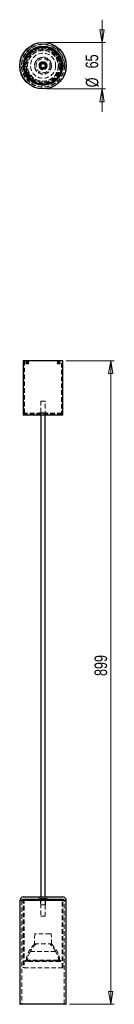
# Model space of a CAD drawing. Header units: millimetres. Extents: x 657 to 683, y 253 to 528.
import ezdxf

# ---------------------------------------------------------------- set-up
doc = ezdxf.new("R2010")
doc.units = ezdxf.units.MM
doc.linetypes.add('HIDDEN', pattern=[1.905, 1.27, -0.635])
doc.styles.add('SLDTEXTSTYLE0', font='TXT', dxfattribs={"width": 0.75})
doc.dimstyles.new('SLDDIMSTYLE0', dxfattribs={"dimtxt": 3.5, "dimasz": 3.556, "dimexe": 0, "dimexo": 0.0625, "dimgap": 0.875, "dimtad": 1, "dimdec": 0, "dimlfac": 5, "dimrnd": 1e-09, "dimzin": 12, "dimdsep": 46, "dimtxsty": 'SLDTEXTSTYLE0', "dimblk1": 'CLOSED', "dimblk2": 'CLOSED', "dimsah": 1, "dimcen": 0.09, "dimadec": 0, "dimazin": 3, "dimtfac": 1, "dimtdec": 0, "dimtofl": 0, "dimtmove": 0, "dimatfit": 3, "dimldrblk": 'CLOSED', "dimfxl": 0, "dimfrac": 2, "dimtolj": 1, "dimtzin": 12, "dimarcsym": 0})
doc.dimstyles.new('SLDDIMSTYLE1', dxfattribs={"dimtxt": 3.5, "dimasz": 3.556, "dimexe": 0, "dimexo": 0.0625, "dimgap": 0.875, "dimtad": 1, "dimdec": 0, "dimlfac": 5, "dimrnd": 1e-09, "dimzin": 12, "dimdsep": 46, "dimtxsty": 'SLDTEXTSTYLE0', "dimblk1": 'CLOSED', "dimblk2": 'CLOSED', "dimsah": 1, "dimcen": 0.09, "dimadec": 0, "dimazin": 3, "dimtfac": 1, "dimtdec": 0, "dimtmove": 0, "dimatfit": 0, "dimldrblk": 'CLOSED', "dimfxl": 0, "dimfrac": 2, "dimtolj": 1, "dimtzin": 12, "dimarcsym": 0})

# ---------------------------------------------------------------- blocks, each defined once
blk = doc.blocks.new('_Closed')
at = {"color": 0, "linetype": 'ByBlock', "lineweight": -2}
for p, q in [((-1, 0.166667), (0, 0)), ((-1, 0.166667), (-1, -0.166667)), ((0, 0), (-1, -0.166667)), ((0, 0), (-1, 0))]:
    blk.add_line(p, q, dxfattribs=at)
blk = doc.blocks.new('_D')
at = {"color": 7, "linetype": 'Continuous', "lineweight": 0}
for p, q in [((669.8, 433.11), (683.19, 433.11)), ((682.19, 433.11), (682.19, 253.31)), ((670.7, 253.31), (683.19, 253.31))]:
    blk.add_line(p, q, dxfattribs=at)
at = {"color": 7, "linetype": 'Continuous', "lineweight": 18, "xscale": 3.556, "yscale": 3.556}
for p, rotation in [((682.19, 433.11, -5.58), 90.0000000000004), ((682.19, 253.31, -5.58), 270.0000000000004)]:
    blk.add_blockref('_Closed', p, dxfattribs=dict(at, rotation=rotation))
at = {"color": 7, "linetype": 'Continuous', "lineweight": 18, "insert": (677.67, 345.06), "char_height": 3.5, "attachment_point": 1, "rotation": 90, "style": 'SLDTEXTSTYLE0'}
blk.add_mtext('899', dxfattribs=at)
blk = doc.blocks.new('_D_1')
at = {"color": 7, "linetype": 'Continuous', "lineweight": 0}
for p, q in [((679.76, 522.12), (679.76, 528.47)), ((664.3, 522.12), (680.76, 522.12)), ((679.76, 522.12), (679.76, 509.12)), ((664.3, 509.12), (680.76, 509.12)), ((679.76, 509.12), (679.76, 502.77))]:
    blk.add_line(p, q, dxfattribs=at)
at = {"color": 7, "linetype": 'Continuous', "lineweight": 18, "xscale": 3.556, "yscale": 3.556}
for p, rotation in [((679.76, 522.12, -72.3), 270.0000000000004), ((679.76, 509.12, -72.3), 90.0000000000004)]:
    blk.add_blockref('_Closed', p, dxfattribs=dict(at, rotation=rotation))
at = {"color": 7, "linetype": 'Continuous', "lineweight": 18, "char_height": 3.5, "attachment_point": 1, "rotation": 90, "style": 'SLDTEXTSTYLE0'}
for s, insert in [('65', (675.19, 514.86)), ('%%c', (675.25, 509.58))]:
    blk.add_mtext(s, dxfattribs=dict(at, insert=insert))

msp = doc.modelspace()

# ---------------------------------------------------------------- linework, layer by layer
at = {"color": 7, "linetype": 'Continuous', "lineweight": 25}
for p, q in [((667.8, 518.23), (667.27, 517.96)), ((667.54, 517.43), (667.27, 517.96)), ((667.54, 517.43), (668.07, 517.69)), ((663.98, 515.97), (664.19, 516.07)), ((659.05, 513.82), (658.53, 513.55)), ((658.8, 513.02), (659.32, 513.28)), ((659.05, 513.82), (659.32, 513.28)), ((657.8, 433.11), (657.8, 417.91)), ((668.8, 433.11), (657.8, 433.11)), ((668.8, 417.91), (668.8, 433.11)), ((668.8, 417.91), (657.8, 417.91)), ((662.7, 417.91), (662.7, 283.31)), ((663.9, 283.31), (663.9, 417.91)), ((656.8, 282.31), (656.8, 253.41)), ((657.8, 283.31), (658.55, 283.31)), ((658.55, 283.31), (668.8, 283.31)), ((669.8, 253.41), (669.8, 282.31)), ((669.7, 253.31), (656.9, 253.31))]:
    msp.add_line(p, q, dxfattribs=at)
at = {"color": 7, "linetype": 'HIDDEN', "lineweight": 18}
for p, q in [((667.8, 518.23), (667.8, 518.23)), ((668.07, 517.69), (668.07, 517.7)), ((663.98, 515.97), (663.83, 515.89)), ((663.98, 515.97), (663.97, 515.97)), ((663.98, 515.97), (664.19, 516.07)), ((658.53, 513.55), (658.52, 513.55)), ((658.79, 513.01), (658.8, 513.02)), ((658.1, 433.11), (658.1, 417.91)), ((659.19, 432.91), (658.65, 432.91)), ((658.65, 432.31), (659.19, 432.31)), ((667.94, 432.91), (667.4, 432.91)), ((667.4, 432.31), (667.94, 432.31)), ((668.5, 417.91), (668.5, 433.11)), ((662.7, 421.91), (663.9, 421.91)), ((662.7, 421.91), (662.7, 417.91)), ((663.9, 417.91), (663.9, 421.91)), ((668.5, 418.47), (658.1, 418.47)), ((658.1, 418.47), (658.1, 418.31)), ((668.5, 418.31), (658.1, 418.31)), ((662.3, 418.65), (664.3, 418.65)), ((662.3, 418.65), (662.3, 418.49)), ((662.3, 418.49), (664.3, 418.49)), ((664.19, 418.49), (664.19, 418.65)), ((664.3, 418.49), (664.3, 418.65)), ((668.5, 418.31), (668.5, 418.47)), ((656.8, 282.31), (669.8, 282.31)), ((657.4, 282.31), (669.19, 282.31)), ((657.4, 282.31), (657.4, 253.41)), ((657.8, 282.71), (658.55, 282.71)), ((668.8, 282.71), (657.8, 282.71)), ((657.8, 282.71), (657.8, 263.51)), ((658, 282.71), (658, 263.51)), ((658.55, 282.71), (668.8, 282.71)), ((662.25, 283.21), (664.35, 283.21)), ((662.25, 283.21), (662.25, 282.81)), ((664.35, 282.81), (662.25, 282.81)), ((662.59, 282.91), (662.39, 282.71)), ((664, 282.91), (662.59, 282.91)), ((662.59, 282.71), (662.59, 281.11)), ((664, 281.11), (662.59, 281.11)), ((662.69, 282.85), (662.69, 281.11)), ((662.7, 283.31), (662.7, 277.91)), ((662.7, 282.85), (663.89, 282.85)), ((663.9, 277.91), (663.9, 283.31)), ((663.9, 281.11), (663.9, 282.85)), ((664.2, 282.71), (664, 282.91)), ((664, 281.11), (664, 282.71)), ((664.35, 282.81), (664.35, 283.21)), ((668.6, 263.51), (668.6, 282.71)), ((668.8, 263.51), (668.8, 282.71)), ((669.2, 253.41), (669.2, 282.31)), ((662.7, 277.91), (663.9, 277.91)), ((661, 272.98), (660.9, 270.18)), ((665.26, 272.98), (661, 272.98)), ((665.6, 272.98), (665.26, 272.98)), ((665.7, 270.18), (665.6, 272.98)), ((660.9, 270.18), (665.7, 270.18)), ((659.78, 268.03), (666.81, 268.03)), ((667.53, 265.48), (658.35, 265.48)), ((658.55, 265.68), (667.36, 265.68)), ((668.05, 265.28), (658.55, 265.28)), ((666.91, 265.48), (658.98, 265.48)), ((658.98, 265.48), (658.98, 265.28)), ((667.53, 265.48), (666.91, 265.48)), ((667.36, 265.68), (668.05, 265.68)), ((667.53, 265.28), (667.53, 265.48)), ((667.53, 265.48), (668.24, 265.48)), ((668.8, 263.51), (657.8, 263.51)), ((668.91, 253.41), (656.8, 253.41)), ((657.4, 253.41), (669.19, 253.41)), ((669.8, 253.41), (668.91, 253.41))]:
    msp.add_line(p, q, dxfattribs=at)
at = {"color": 8, "linetype": 'Continuous', "lineweight": 25}
for p, q in [((663.83, 515.89), (663.98, 515.97)), ((657.68, 282.31), (656.8, 282.31)), ((669.8, 282.31), (657.68, 282.31)), ((656.8, 253.41), (669.8, 253.41))]:
    msp.add_line(p, q, dxfattribs=at)
at = {"color": 7, "linetype": 'HIDDEN', "lineweight": 18, "flags": 128}
for points in [[(659.32, 432.61), (659.31, 432.5), (659.28, 432.4), (659.24, 432.33), (659.19, 432.31), (659.14, 432.33), (659.09, 432.4), (659.06, 432.5), (659.05, 432.61), (659.06, 432.73), (659.09, 432.82), (659.14, 432.89), (659.19, 432.91), (659.24, 432.89), (659.28, 432.82), (659.31, 432.73), (659.32, 432.61)], [(667.27, 432.61), (667.28, 432.5), (667.31, 432.4), (667.35, 432.33), (667.4, 432.31), (667.45, 432.33), (667.5, 432.4), (667.53, 432.5), (667.54, 432.61), (667.53, 432.73), (667.5, 432.82), (667.45, 432.89), (667.4, 432.91), (667.35, 432.89), (667.31, 432.82), (667.28, 432.73), (667.27, 432.61)]]:
    msp.add_lwpolyline(points, dxfattribs=at)
at = {"color": 7, "linetype": 'Continuous', "lineweight": 25}
for radius in [6.5, 5.5, 5.2, 1, 0.771, 0.6]:
    msp.add_circle((663.3, 515.62), radius, dxfattribs=at)
at = {"color": 7, "linetype": 'HIDDEN', "lineweight": 18}
for centre, radius in [((663.3, 515.62), 6.4), ((663.3, 515.62), 6), ((663.3, 515.62), 5.9), ((663.3, 515.62), 5.3), ((663.3, 515.62), 4.95), ((663.3, 515.62), 4.75), ((663.3, 515.62), 4.75), ((663.3, 515.62), 4.65), ((663.3, 515.62), 4.34), ((663.3, 515.62), 4.34), ((663.25, 515.55), 4.28), ((663.3, 515.62), 3.51), ((663.3, 515.62), 2.4), ((663.3, 515.62), 2.3), ((663.3, 515.62), 1.95), ((663.3, 515.62), 1.15), ((663.3, 515.62), 1.15), ((663.3, 515.62), 1.05), ((663.3, 515.62), 0.901), ((663.3, 515.62), 0.771), ((663.3, 515.62), 0.771), ((663.3, 515.62), 0.771), ((663.3, 515.62), 0.701), ((663.3, 515.62), 0.661), ((663.3, 515.62), 0.601)]:
    msp.add_circle(centre, radius, dxfattribs=at)
for centre, radius, start, end in [((663.3, 515.62), 0.76, 116.7697, 26.7697), ((663.3, 515.62), 0.76, 26.7697, 116.7697), ((662.52, 418.48), 0.171, 270, 90), ((662.52, 418.48), 0.011, 270, 90), ((664, 418.48), 0.172, 95.2238, 264.7762), ((664.07, 418.48), 0.171, 90, 270), ((663.98, 418.48), 0.011, 95.2238, 264.7762), ((664.07, 418.48), 0.011, 90, 270), ((657.8, 282.31), 0.4, 90, 180), ((662.15, 283.21), 0.1, 0, 90), ((662.15, 282.81), 0.1, 270, 0), ((662.63, 282.85), 0.06, 0, 90), ((663.96, 282.85), 0.06, 90, 180), ((664.45, 283.21), 0.1, 90, 180), ((664.45, 282.81), 0.1, 180, 270), ((668.8, 282.31), 0.4, 0, 90), ((666.56, 264.76), 7.52, 133.8464, 154.2613), ((660.04, 264.76), 7.52, 25.7387, 46.1536), ((663.44, 265.43), 4.49, 144.6587, 181.8898), ((663.15, 265.43), 4.49, 358.1102, 35.3413), ((658.55, 265.48), 0.2, 90, 180), ((658.55, 265.48), 0.2, 180, 270), ((668.05, 265.48), 0.2, 0, 90), ((668.05, 265.48), 0.2, 270, 0), ((657.3, 253.41), 0.1, 270, 0), ((669.3, 253.41), 0.1, 180, 270)]:
    msp.add_arc(centre, radius, start, end, dxfattribs=at)
at = {"color": 7, "linetype": 'Continuous', "lineweight": 25}
for centre, radius, start, end in [((657.8, 282.31), 1, 90, 180), ((668.8, 282.31), 1, 0, 90), ((656.9, 253.41), 0.1, 180, 270), ((669.7, 253.41), 0.1, 270, 0)]:
    msp.add_arc(centre, radius, start, end, dxfattribs=at)
at = {"color": 7, "linetype": 'HIDDEN', "lineweight": 18}
for points, knots in [([(658.65, 432.31), (658.67, 432.31), (658.7, 432.32), (658.74, 432.37), (658.78, 432.45), (658.79, 432.54), (658.8, 432.65), (658.78, 432.74), (658.75, 432.83), (658.71, 432.89), (658.67, 432.92), (658.62, 432.91), (658.58, 432.87), (658.55, 432.8), (658.53, 432.71), (658.52, 432.61), (658.53, 432.51), (658.55, 432.42), (658.58, 432.35), (658.62, 432.32), (658.64, 432.31), (658.65, 432.31)], [0, 0, 0, 0, 0.053628, 0.107254, 0.160935, 0.214654, 0.268311, 0.321905, 0.375532, 0.429237, 0.482944, 0.536573, 0.590167, 0.643822, 0.69754, 0.751224, 0.80483, 0.858436, 0.91212, 0.965838, 1, 1, 1, 1]), ([(667.8, 432.61), (667.8, 432.64), (667.8, 432.71), (667.83, 432.8), (667.86, 432.87), (667.91, 432.91), (667.95, 432.91), (668, 432.89), (668.03, 432.83), (668.06, 432.74), (668.07, 432.64), (668.06, 432.54), (668.05, 432.45), (668.02, 432.37), (667.98, 432.32), (667.94, 432.31), (667.89, 432.32), (667.85, 432.37), (667.82, 432.45), (667.8, 432.53), (667.8, 432.59), (667.8, 432.61)], [0, 0, 0, 0, 0.053628, 0.107253, 0.160935, 0.214654, 0.268311, 0.321906, 0.375533, 0.429238, 0.482944, 0.536573, 0.590167, 0.643822, 0.69754, 0.751224, 0.80483, 0.858436, 0.91212, 0.965838, 1, 1, 1, 1]), ([(660.9, 270.18), (660.69, 269.94), (660.3, 269.46), (659.75, 268.75), (659.31, 268.05), (658.98, 267.32), (658.76, 266.54), (658.68, 265.98), (658.65, 265.68)], [0, 0, 0, 0, 0.185632, 0.358601, 0.528787, 0.668948, 0.82316, 1, 1, 1, 1]), ([(667.95, 265.68), (667.91, 265.97), (667.84, 266.51), (667.63, 267.26), (667.35, 267.91), (666.96, 268.6), (666.39, 269.34), (665.93, 269.9), (665.7, 270.18)], [0, 0, 0, 0, 0.16936, 0.317743, 0.452636, 0.580935, 0.782818, 1, 1, 1, 1])]:
    msp.add_open_spline(points, degree=3, knots=knots, dxfattribs=at)

# ---------------------------------------------------------------- dimensions: what is measured, and where the dimension line sits
at = {"color": 7, "linetype": 'Continuous', "lineweight": 18}
dim = msp.add_linear_dim(base=(679.76, 509.12), p1=(663.3, 522.12), p2=(663.3, 509.12), angle=90, text='%%c<>', dimstyle='SLDDIMSTYLE1', dxfattribs=at)
dim.commit()
dim.dimension.update_dxf_attribs({"geometry": '_D_1', "text_midpoint": (679.76, 514.81), "dimtype": 160})
dim = msp.add_linear_dim(base=(682.19, 253.31), p1=(668.8, 433.11), p2=(669.7, 253.31), angle=90, dimstyle='SLDDIMSTYLE0', dxfattribs=at)
dim.commit()
dim.dimension.update_dxf_attribs({"geometry": '_D', "text_midpoint": (682.19, 348.94), "dimtype": 160})

doc.saveas('drawing.dxf')
